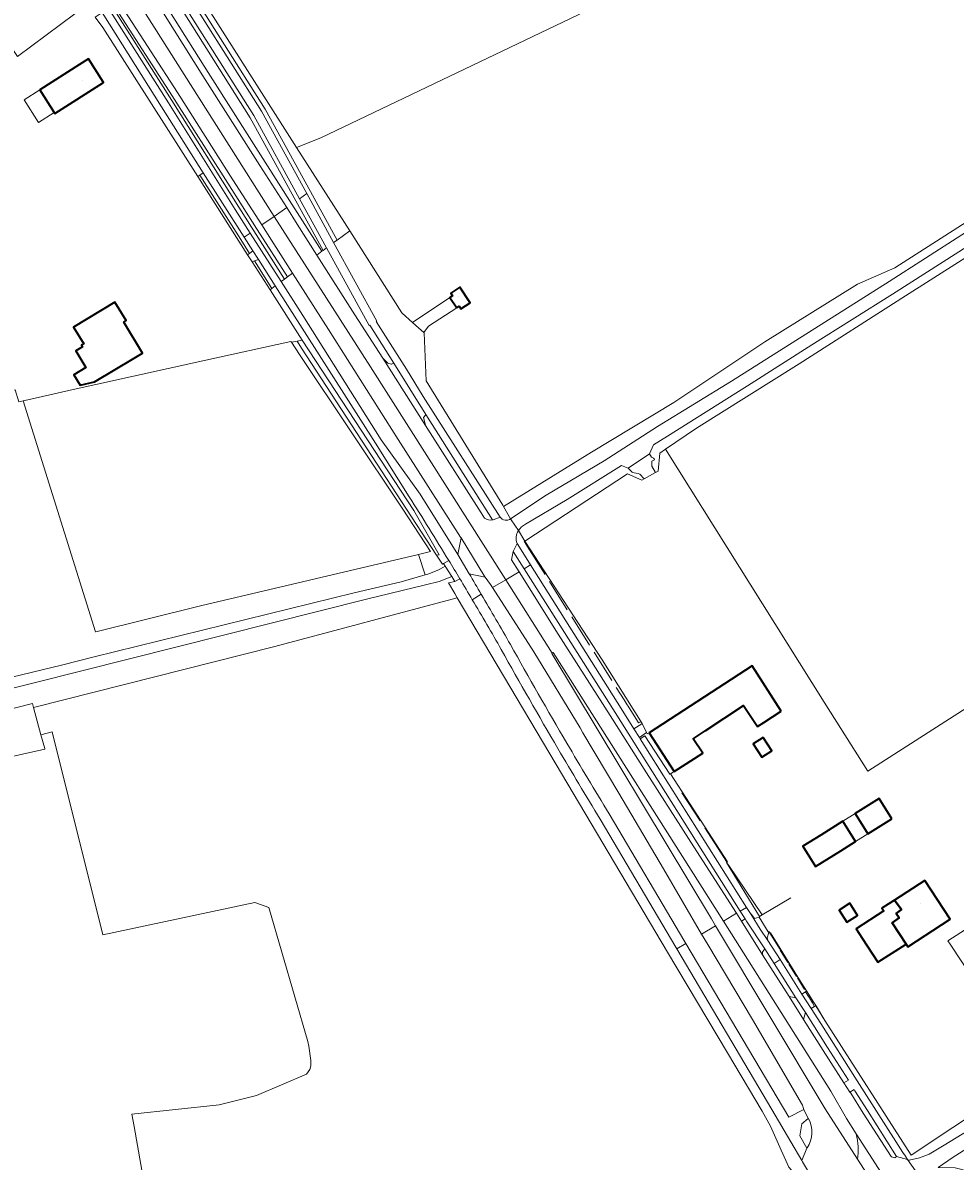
# Model space of a CAD drawing. Header units: metres. Extents: x 200176 to 205485, y 394066 to 399855.
# Tile 217 of 230: x 203072 to 203295, y 397890 to 398163. Entities that reach past the tile are written whole.
import ezdxf
from ezdxf.enums import TextEntityAlignment as Align

# ---------------------------------------------------------------- set-up
doc = ezdxf.new("R2010")
doc.units = ezdxf.units.M
doc.linetypes.add('IE-TERREINAFSCHEIDING', pattern=[10, 8, -2])
for name, color, linetype, lineweight in [('B-WE-GR-BOS_LOOF-GV', 40, 'Continuous', 13), ('B-WE-GR-BOUWLAND-GV', 80, 'Continuous', 13), ('B-WE-GR-GRAS-GV', 60, 'Continuous', 13), ('B-WE-GR-GROENVOORZIENING-GV', 80, 'Continuous', 18), ('B-WE-IE-TERREINAFSCHEIDING-G', 210, 'IE-TERREINAFSCHEIDING', 18), ('B-WE-IE-TERREINAFSCHEIDING_KUNSTMATIG_HEKWERK-G', 20, 'IE-TERREINAFSCHEIDING-KUNSTMATIG', 18), ('B-WE-IE-TERREINAFSCHEIDING_KUNSTMATIG_HEKWERK_RASTER-G', 30, 'IE-TERREINAFSCHEIDING-KUNSTMATIG', 18), ('B-WE-IE-TERREINAFSCHEIDING_KUNSTMATIG_MUUR-G', 90, 'IE-TERREINAFSCHEIDING-KUNSTMATIG-DICHT', 18), ('B-WE-OG-BEBOUWING-GV', 7, 'Continuous', 35), ('B-WE-OG-BEBOUWING-T18', 10, 'Continuous', 18), ('B-WE-OG-BEBOUWING_LUIFEL-GV', 7, 'Continuous', 18), ('B-WE-OG-TERREIN_CULTUURSCHEIDING-GV', 7, 'Continuous', 18), ('B-WE-OG-TERREIN_ERF-GV', 7, 'Continuous', 18), ('B-WE-OG-WEG-GV', 7, 'Continuous', 18), ('B-WE-VH-ONVERHARD-GV', 252, 'Continuous', 18), ('B-WE-VH-VERHARDING_ASFALT-GV', 252, 'Continuous', 18), ('B-WE-VH-VERHARDING_BETONSTRAATSTEEN-GV', 252, 'Continuous', 18), ('B-WE-VH-VERHARDING_FUNDERING_ZAND-GV', 7, 'Continuous', 18), ('B-WE-VH-VERHARDING_HALFVERHARDING_GRIND-GV', 252, 'Continuous', 18)]:
    doc.layers.add(name, color=color, linetype=linetype, lineweight=lineweight)
doc.styles.add('NLCS-ISO-M20-T18', font='NLCS-ISO.ttf', dxfattribs={"height": 0.036})
doc.linetypes.add('IE-TERREINAFSCHEIDING-KUNSTMATIG', pattern='A,4,[82,NLCS.shx,S=0.75,R=90,X=0,Y=0],4,-2', length=10)
doc.linetypes.add('IE-TERREINAFSCHEIDING-KUNSTMATIG-DICHT', pattern='A,8,-1,[82,NLCS.shx,S=0.75,R=90,X=0,Y=0],-1', length=10)

msp = doc.modelspace()

# ---------------------------------------------------------------- linework, layer by layer
at = {"layer": 'B-WE-GR-BOS_LOOF-GV', "flags": 128}
for points in [[(203215.443, 398169.765), (203142.971, 398135.049), (203137.211, 398132.776), (203149.906, 398112.832), (203162.416, 398093.177), (203162.482, 398093.118), (203164.963, 398090.891), (203173.876, 398096.874), (203174.472, 398097.26), (203174.078, 398097.869), (203176.294, 398099.304), (203178.701, 398095.588), (203176.485, 398094.153), (203176.094, 398094.757), (203175.509, 398094.381), (203168.791, 398089.964), (203167.684, 398088.448), (203167.769, 398088.372), (203168.202, 398076.912), (203186.531, 398047.182), (203186.747, 398046.804), (203207.814, 398059.823), (203227.482, 398071.75), (203249.295, 398086.233), (203271.482, 398100.071), (203280.393, 398103.95), (203310.581, 398123.228)], [(203167.948, 398030.5), (203166.413, 398035.374), (203114.169, 398023.069), (203089.158, 398016.87), (203089.038, 398016.84), (203071.723, 398072.138), (203070.709, 398071.886), (203069.824, 398074.786), (203066.034, 398074.052), (203056.997, 398072.303), (203036.313, 398066.809), (203019.523, 398062.79), (203015.085, 398061.459)], [(202987.178, 397987.56), (202990.827, 397987.997), (202995.523, 397988.56), (203007.148, 397991.079), (203017.107, 397993.454), (203080.893, 398008.893), (203088.73, 398010.826), (203150.956, 398026.17), (203162.254, 398028.801), (203167.948, 398030.5)], [(203063.907, 397997.108), (203074.01, 397999.7), (203074.26, 397998.767), (203131.957, 398013.333), (203175.659, 398024.969), (203175.034, 398026.044), (203173.56, 398028.579), (203175.063, 398028.922), (203174.355, 398030.053), (203174.351, 398030.054), (203171.338, 398028.879), (203168.026, 398028.079), (203153.941, 398024.676), (203062.894, 398001.788)], [(203102.533, 397874.405), (203098.306, 397898.467), (203097.787, 397901.42), (203118.657, 397903.633), (203127.559, 397905.892), (203139.527, 397910.962), (203140.368, 397912.148), (203140.575, 397912.992), (203140.565, 397914.249), (203140.455, 397915.386), (203140.295, 397916.55), (203140.104, 397917.694), (203139.899, 397918.829), (203130.561, 397950.913), (203127.223, 397952.073), (203090.801, 397944.329), (203078.65, 397992.93), (203076.013, 397992.224), (203076.897, 397988.923), (203076.93, 397988.8), (203066.234, 397986.352)]]:
    msp.add_lwpolyline(points, dxfattribs=at)
at = {"layer": 'B-WE-GR-BOUWLAND-GV', "flags": 128}
for points in [[(203308.345, 398113.373), (203282.92, 398097.248), (203257.499, 398080.974), (203232.952, 398065.593), (203225.515, 398060.591), (203263.459, 398000), (203273.905, 397983.482), (203291.47, 397994.754), (203315.877, 398010.414)], [(203255.012, 397888.722), (203253.155, 397892.836), (203250.632, 397898.562), (203248.634, 397902.168), (203240.33, 397916.079), (203225.959, 397940.153), (203197.794, 397987.645), (203175.659, 398024.969), (203131.957, 398013.333), (203074.26, 397998.767), (203076.013, 397992.224), (203078.65, 397992.93), (203090.801, 397944.329), (203127.223, 397952.073), (203130.561, 397950.913), (203139.899, 397918.829), (203140.104, 397917.694), (203140.295, 397916.55), (203140.455, 397915.386), (203140.565, 397914.249), (203140.575, 397912.992), (203140.368, 397912.148), (203139.527, 397910.962), (203127.559, 397905.892), (203118.657, 397903.633), (203097.787, 397901.42), (203098.306, 397898.467), (203102.533, 397874.405)], [(203338.476, 397972.024), (203293.078, 397942.916), (203293.626, 397942.088), (203314.008, 397911.278)]]:
    msp.add_lwpolyline(points, dxfattribs=at)
at = {"layer": 'B-WE-GR-GRAS-GV', "flags": 128}
msp.add_lwpolyline([(203017.689, 398194.524), (203036.952, 398147.116), (203041.3, 398147.781), (203064.991, 398162.625), (203070.405, 398154.538), (203084.123, 398164.699)], dxfattribs=at)
for points in [[(203089.158, 398016.87), (203114.169, 398023.069), (203166.413, 398035.374), (203169.285, 398036.05), (203162.612, 398046.232), (203137.896, 398083.215), (203135.952, 398086.123), (203135.807, 398086.34), (203115.452, 398081.829), (203089.173, 398076.005), (203084.442, 398074.957), (203072.903, 398072.4), (203071.723, 398072.138), (203089.038, 398016.84)], [(203076.013, 397992.224), (203074.26, 397998.767), (203074.01, 397999.7), (203063.907, 397997.108), (203066.234, 397986.352), (203076.93, 397988.8), (203076.897, 397988.923)], [(203240.67, 397960.942), (203240.113, 397961.666), (203247.996, 397948.744), (203248.607, 397949.11)]]:
    msp.add_lwpolyline(points, close=True, dxfattribs=at)
at = {"layer": 'B-WE-GR-GROENVOORZIENING-GV', "flags": 128}
for points in [[(203104.997, 398173.327), (203126.114, 398139.859), (203137.015, 398120.017), (203143.548, 398108.123), (203144.359, 398108.723), (203137.891, 398120.498)], [(203137.891, 398120.498), (203126.976, 398140.367), (203105.644, 398174.175)]]:
    msp.add_lwpolyline(points, dxfattribs=at)
for points in [[(203092.612, 398165.29), (203106.508, 398143.42), (203122.516, 398117.927), (203126.115, 398112.275), (203133.5, 398100.679), (203134.305, 398101.276), (203126.958, 398112.812), (203123.361, 398118.461), (203107.353, 398143.954), (203093.454, 398165.829), (203092.654, 398165.317)], [(203131.277, 398099.032), (203132.082, 398099.629), (203128.043, 398105.971), (203127.088, 398105.609)]]:
    msp.add_lwpolyline(points, close=True, dxfattribs=at)
at = {"layer": 'B-WE-IE-TERREINAFSCHEIDING-G', "flags": 128}
for points in [[(203191.652, 398038.537), (203192.391, 398037.365)], [(203192.391, 398037.365), (203215.591, 398000.567)], [(203215.591, 398000.567), (203216.33, 397999.395)], [(203216.33, 397999.395), (203216.565, 397999.022)], [(203216.565, 397999.022), (203218.832, 397995.427)], [(203218.832, 397995.427), (203219.067, 397995.054)], [(203219.067, 397995.054), (203219.501, 397995.285)], [(203229.443, 397978.289), (203237.209, 397966.34)], [(203237.209, 397966.34), (203240.116, 397961.867)], [(203240.116, 397961.867), (203240.144, 397961.821)], [(203248.607, 397949.11), (203255.88, 397953.47)]]:
    msp.add_lwpolyline(points, dxfattribs=at)
at = {"layer": 'B-WE-IE-TERREINAFSCHEIDING_KUNSTMATIG_HEKWERK-G', "flags": 128}
for points in [[(203224.168, 398059.636), (203223.714, 398055.268), (203223.125, 398054.945)], [(203223.125, 398054.945), (203220.388, 398053.446)], [(203210.32, 398010.142), (203191.809, 398038.505), (203216.434, 398054.632)], [(203191.652, 398038.537), (203192.391, 398037.365)], [(203248.601, 397949.119), (203240.67, 397960.942)], [(203250.649, 397944.81), (203250.492, 397944.722)], [(203250.492, 397944.722), (203250.571, 397944.595)], [(203259.929, 397929.838), (203258.238, 397932.504), (203250.649, 397944.81)], [(203252.744, 397941.063), (203250.797, 397944.217)], [(203254.81, 397937.717), (203252.972, 397940.694)], [(203256.857, 397934.402), (203255.039, 397937.346)], [(203258.784, 397931.28), (203257.09, 397934.024)], [(203260.832, 397928.414), (203259.929, 397929.838)], [(203261.633, 397927.151), (203260.832, 397928.414)], [(203261.633, 397927.151), (203263.608, 397923.853)]]:
    msp.add_lwpolyline(points, dxfattribs=at)
at = {"layer": 'B-WE-IE-TERREINAFSCHEIDING_KUNSTMATIG_HEKWERK_RASTER-G', "flags": 128}
for points in [[(203240.365, 397961.828), (203240.113, 397961.666)], [(203240.113, 397961.666), (203247.996, 397948.744)], [(203247.996, 397948.744), (203248.607, 397949.11)], [(203250.259, 397945.144), (203259.268, 397930.913)], [(203261.471, 397927.351), (203263.652, 397923.868)]]:
    msp.add_lwpolyline(points, dxfattribs=at)
at = {"layer": 'B-WE-IE-TERREINAFSCHEIDING_KUNSTMATIG_MUUR-G', "flags": 128}
for points in [[(203113.54, 398125.82), (203090.803, 398161.452)], [(203220.527, 397991.989), (203226.536, 397982.762)]]:
    msp.add_lwpolyline(points, dxfattribs=at)
at = {"layer": 'B-WE-OG-BEBOUWING-GV', "flags": 128}
for points in [[(203085.24, 398152.641), (203075.71, 398146.568), (203079.16, 398141.154), (203079.309, 398140.92), (203090.947, 398148.336), (203087.348, 398153.984)], [(203175.509, 398094.381), (203176.094, 398094.757), (203176.485, 398094.153), (203178.701, 398095.588), (203176.294, 398099.304), (203174.078, 398097.869), (203174.472, 398097.26), (203173.876, 398096.874)], [(203098.327, 398082.346), (203100.292, 398083.515), (203095.858, 398090.968), (203096.428, 398091.322), (203093.666, 398095.768), (203083.818, 398089.79), (203086.271, 398085.773), (203085.725, 398085.439), (203085.955, 398085.064), (203084.326, 398084.066), (203086.76, 398080.09), (203083.897, 398078.337), (203085.428, 398075.836), (203088.836, 398076.699)], [(203253.199, 397997.877), (203246.215, 398008.708), (203221.598, 397992.707), (203227.608, 397983.435), (203234.407, 397987.84), (203232.153, 397991.274), (203235.002, 397993.145), (203244.151, 397999.214), (203247.483, 397994.191), (203248.997, 397995.167)], [(203248.863, 397991.567), (203246.489, 397990.058), (203248.536, 397986.834), (203250.911, 397988.343)], [(203279.694, 397972.068), (203276.66, 397976.943), (203270.922, 397973.372), (203273.956, 397968.497)], [(203262.643, 397968.219), (203258.398, 397965.577), (203261.432, 397960.703), (203267.472, 397964.462), (203270.96, 397966.632), (203267.926, 397971.507)], [(203287.573, 397957.335), (203280.313, 397952.651), (203281.698, 397950.778), (203282.003, 397950.366), (203280.677, 397949.461), (203281.436, 397948.382), (203279.772, 397947.211), (203283.062, 397942.085), (203283.469, 397941.452), (203293.618, 397948.088)], [(203269.606, 397951.884), (203267.034, 397950.25), (203268.866, 397947.366), (203271.438, 397949)], [(203272.569, 397943.559), (203276.351, 397937.77), (203283.062, 397942.085), (203279.772, 397947.211), (203281.436, 397948.382), (203280.677, 397949.461), (203282.003, 397950.366), (203281.698, 397950.778), (203280.313, 397952.651), (203277.301, 397950.708), (203277.73, 397950.044), (203271.143, 397945.741)]]:
    msp.add_lwpolyline(points, close=True, dxfattribs=at)
at = {"layer": 'B-WE-OG-BEBOUWING_LUIFEL-GV', "flags": 128}
for points in [[(203079.16, 398141.154), (203075.71, 398146.568), (203071.957, 398144.176), (203075.407, 398138.762)], [(203273.956, 397968.497), (203270.922, 397973.372), (203267.926, 397971.507), (203270.96, 397966.632)]]:
    msp.add_lwpolyline(points, close=True, dxfattribs=at)
at = {"layer": 'B-WE-OG-TERREIN_CULTUURSCHEIDING-GV', "flags": 128}
for points in [[(203110.499, 398174.742), (203108.798, 398177.369), (203107.709, 398176.711), (203129.648, 398141.942), (203140.499, 398122.188), (203146.873, 398110.586), (203149.906, 398112.832), (203137.211, 398132.776)], [(203113.54, 398125.82), (203125.476, 398107.03), (203125.945, 398107.407), (203123.832, 398110.733), (203114.034, 398126.153)], [(203154.694, 398090.251), (203154.551, 398090.17), (203144.359, 398108.723), (203143.548, 398108.123), (203143.259, 398107.908), (203142.051, 398107.013), (203151.15, 398092.727), (203157.826, 398082.296), (203159.035, 398081.097), (203159.856, 398080.93), (203159.896, 398080.922), (203160.479, 398081.173)], [(203126.544, 398105.403), (203130.833, 398098.704), (203131.277, 398099.032), (203127.088, 398105.609)], [(203175.795, 398035.329), (203176.55, 398039.342), (203176.466, 398039.478), (203161.535, 398062.836), (203144.828, 398089.16), (203136.209, 398102.686), (203135.001, 398101.791), (203134.305, 398101.276), (203133.5, 398100.679), (203138.666, 398092.566), (203157.432, 398062.755), (203166.76, 398049.805)], [(203243.716, 397947.619), (203244.561, 397948.16), (203243.387, 397950.021), (203213.42, 397997.55), (203191.649, 398031.942), (203189.04, 398036.064), (203188.651, 398034.085), (203188.644, 398034.05), (203190.43, 398031.214), (203199.817, 398016.308), (203212.278, 397996.827), (203220.958, 397983.124), (203232.239, 397965.427), (203242.506, 397949.497)], [(203247.996, 397948.744), (203240.113, 397961.666), (203240.365, 397961.828), (203226.697, 397982.871), (203226.537, 397982.76), (203226.536, 397982.762), (203220.527, 397991.989), (203219.463, 397991.247), (203244.892, 397950.916), (203245.966, 397949.213), (203246.038, 397949.253), (203246.76, 397948.268), (203247.908, 397948.526)], [(203250.011, 397943.048), (203249.955, 397943.008), (203252.961, 397938.443), (203258.163, 397930.153), (203259.01, 397930.674), (203259.268, 397930.913), (203250.259, 397945.144), (203250.052, 397945.05), (203250.191, 397944.896), (203249.79, 397943.603)], [(203256.714, 397929.273), (203251.489, 397937.509), (203249.307, 397940.949), (203248.763, 397940.363), (203248.739, 397940.337), (203248.719, 397939.585), (203255.055, 397929.575)], [(203258.969, 397925.718), (203258.534, 397924.08), (203263.269, 397916.654), (203268.216, 397908.897), (203269.259, 397909.584), (203264.295, 397917.367)], [(203273.867, 397902.276), (203270.843, 397907.024), (203270.668, 397907.298), (203269.646, 397906.69), (203269.817, 397906.417), (203272.811, 397901.653), (203279.488, 397891.274), (203279.577, 397891.247), (203280.36, 397891.007), (203280.803, 397891.297)]]:
    msp.add_lwpolyline(points, close=True, dxfattribs=at)
for points in [[(203103.522, 398170.64), (203115.996, 398150.706), (203129.695, 398129.219), (203136.094, 398119.163), (203138.61, 398115.208), (203143.259, 398107.908), (203143.548, 398108.123), (203137.015, 398120.017), (203126.114, 398139.859), (203104.997, 398173.327)], [(203093.558, 398165.896), (203093.454, 398165.829), (203107.353, 398143.954), (203123.361, 398118.461), (203126.958, 398112.812), (203134.305, 398101.276), (203135.001, 398101.791), (203129.916, 398109.772), (203127.608, 398113.394), (203120.707, 398124.223), (203107.405, 398145.075), (203093.945, 398165.987)], [(203188.425, 398043.867), (203188.089, 398044.456), (203186.747, 398046.804), (203186.531, 398047.182), (203168.202, 398076.912), (203167.769, 398088.372), (203167.684, 398088.448), (203165.773, 398090.164), (203164.963, 398090.891), (203162.482, 398093.118), (203162.416, 398093.177), (203149.906, 398112.832), (203146.873, 398110.586), (203146.062, 398109.985), (203156.378, 398091.206)], [(203164.153, 398049.144), (203156.058, 398061.986), (203132.082, 398099.629), (203131.277, 398099.032), (203130.833, 398098.704), (203138.536, 398086.67), (203165.274, 398045.843), (203171.314, 398035.295)], [(203156.378, 398091.206), (203156.218, 398091.116), (203163.516, 398079.664), (203167.487, 398073.177), (203185.917, 398044.284)], [(203184.122, 398043.636), (203168.163, 398068.849), (203167.746, 398068.309), (203167.6, 398068.12), (203167.734, 398067.57), (203168.072, 398066.185)], [(203168.072, 398066.185), (203181.398, 398045.33), (203182.2, 398044.082)], [(203217.946, 397993.653), (203219.806, 397994.827), (203219.935, 397994.942), (203210.32, 398010.142), (203191.809, 398038.505), (203190.307, 398041.07)], [(203189.966, 398038.008), (203190.529, 398037.116), (203193.206, 398032.872), (203214.898, 397998.487), (203217.946, 397993.653)], [(203171.314, 398035.295), (203170.708, 398035.173), (203172.08, 398033.008), (203172.395, 398033.186), (203173.61, 398033.948)], [(203212.035, 397973.298), (203230.142, 397942.694), (203230.383, 397942.288), (203255.053, 397900.727), (203258.585, 397902.558), (203258.531, 397902.738), (203258.272, 397903.599), (203246.291, 397924.042), (203235.593, 397942.058), (203234.15, 397944.528), (203225.017, 397960.156), (203214.303, 397978.22), (203205.745, 397992.686), (203205.036, 397993.885), (203193.952, 398012.064), (203184.103, 398027.433), (203183.62, 398028.188), (203182.347, 398029.944), (203178.512, 398030.746)], [(203176.264, 398029.558), (203175.063, 398028.922), (203173.56, 398028.579), (203175.034, 398026.044), (203175.659, 398024.969), (203197.794, 397987.645), (203225.959, 397940.153), (203240.33, 397916.079), (203248.634, 397902.168), (203250.632, 397898.562), (203253.155, 397892.836), (203255.012, 397888.722), (203256.317, 397887.332), (203257.31, 397886.459)], [(203258.301, 397890), (203258.117, 397890.318), (203255.523, 397894.8), (203250.939, 397902.558), (203228.233, 397941.01), (203227.99, 397941.422), (203209.883, 397972.025)], [(203259.669, 397900.408), (203258.103, 397899.139), (203257.609, 397896.267), (203259.317, 397893.269), (203259.396, 397893.38)], [(203259.697, 397900.36), (203259.669, 397900.408)]]:
    msp.add_lwpolyline(points, dxfattribs=at)
at = {"layer": 'B-WE-OG-TERREIN_CULTUURSCHEIDING-GV'}
for points in [[(203173.61, 398033.948, 0.0049156), (203164.153, 398049.144)], [(203182.2, 398044.082, 0.2257252), (203184.122, 398043.636)], [(203185.917, 398044.284, 0.4166828), (203188.425, 398043.867)], [(203190.307, 398041.07, 0.2491487), (203189.966, 398038.008)], [(203178.512, 398030.746, -0.0009321), (203181.409, 398025.824)], [(203179.258, 398024.538, 0.0017013), (203176.264, 398029.558)], [(203181.409, 398025.824, -0.0019353), (203188.385, 398013.819)], [(203186.199, 398012.605, 0.003887), (203179.258, 398024.538)], [(203199.759, 397988.887, -0.0062288), (203186.199, 398012.605)], [(203188.385, 398013.819, 0.006199), (203201.869, 397990.229)], [(203201.869, 397990.229, 0.0044723), (203212.035, 397973.298)], [(203209.883, 397972.025, -0.0045168), (203199.759, 397988.887)], [(203259.396, 397893.38, 0.2886764), (203259.697, 397900.36)]]:
    msp.add_lwpolyline(points, format="xyb", dxfattribs=at)
at = {"layer": 'B-WE-OG-TERREIN_ERF-GV', "flags": 128}
for points in [[(203112.528, 398189.433), (203113.714, 398183.941), (203115.516, 398181.058), (203109.929, 398177.567), (203109.289, 398177.167), (203108.798, 398177.369), (203110.499, 398174.742), (203137.211, 398132.776), (203142.971, 398135.049), (203215.443, 398169.765), (203217.186, 398173.99), (203202.644, 398198.528), (203200.606, 398198.38), (203173.013, 398193.391), (203171.813, 398194.723), (203171.317, 398227.907), (203166.791, 398226.917), (203153.388, 398252.143), (203095.313, 398217.374)], [(203075.71, 398146.568), (203085.24, 398152.641), (203087.348, 398153.984), (203090.947, 398148.336), (203079.309, 398140.92), (203079.16, 398141.154)], [(203095.858, 398090.968), (203100.292, 398083.515), (203098.327, 398082.346), (203088.836, 398076.699), (203085.428, 398075.836), (203083.897, 398078.337), (203086.76, 398080.09), (203084.326, 398084.066), (203085.955, 398085.064), (203085.725, 398085.439), (203086.271, 398085.773), (203083.818, 398089.79), (203093.666, 398095.768), (203096.428, 398091.322)], [(203219.463, 397991.247), (203220.527, 397991.989), (203226.536, 397982.762), (203226.537, 397982.76), (203226.697, 397982.871), (203227.608, 397983.435), (203221.598, 397992.707), (203221.135, 397992.415), (203220.963, 397992.776), (203219.254, 397991.578)], [(203248.863, 397991.567), (203250.911, 397988.343), (203248.536, 397986.834), (203246.489, 397990.058)], [(203276.66, 397976.943), (203279.694, 397972.068), (203273.956, 397968.497), (203270.922, 397973.372)], [(203267.472, 397964.462), (203261.432, 397960.703), (203258.398, 397965.577), (203262.643, 397968.219), (203267.926, 397971.507), (203270.96, 397966.632)], [(203280.313, 397952.651), (203287.573, 397957.335), (203293.618, 397948.088), (203283.469, 397941.452), (203283.062, 397942.085), (203276.351, 397937.77), (203272.569, 397943.559), (203271.143, 397945.741), (203277.73, 397950.044), (203277.301, 397950.708)], [(203269.606, 397951.884), (203271.438, 397949), (203268.866, 397947.366), (203267.034, 397950.25)], [(203308.662, 397900.362), (203306.806, 397899.048), (203294.133, 397890.957), (203290.728, 397888.686), (203294.851, 397888.553), (203297.615, 397887.893), (203304.354, 397884.139), (203304.925, 397883.603), (203306.626, 397880.853), (203309.015, 397876.992), (203309.472, 397876.361), (203315.333, 397880.305), (203316.997, 397888.091), (203316.797, 397888.21), (203315.504, 397888.588), (203314.185, 397889.28), (203313.102, 397890.373), (203308.454, 397897.066), (203308.057, 397897.58), (203307.964, 397898.397)]]:
    msp.add_lwpolyline(points, close=True, dxfattribs=at)
for points in [[(203084.123, 398164.699), (203070.405, 398154.538)], [(203070.709, 398071.886), (203071.723, 398072.138), (203072.903, 398072.4), (203084.442, 398074.957), (203089.173, 398076.005), (203115.452, 398081.829), (203135.807, 398086.34), (203135.952, 398086.123), (203137.296, 398086.405), (203138.536, 398086.67), (203130.833, 398098.704), (203126.544, 398105.403), (203125.476, 398107.03), (203113.54, 398125.82), (203090.803, 398161.452), (203088.967, 398163.948)], [(203315.877, 398010.414), (203291.47, 397994.754), (203273.905, 397983.482), (203263.459, 398000), (203225.515, 398060.591), (203224.168, 398059.636), (203223.714, 398055.268), (203223.125, 398054.945), (203220.388, 398053.446), (203219.802, 398053.126), (203216.434, 398054.632), (203191.809, 398038.505), (203210.32, 398010.142), (203219.935, 397994.942), (203220.963, 397992.776), (203221.135, 397992.415), (203221.598, 397992.707), (203246.215, 398008.708), (203253.199, 397997.877), (203248.997, 397995.167), (203247.483, 397994.191), (203244.151, 397999.214), (203235.002, 397993.145), (203232.153, 397991.274), (203234.407, 397987.84), (203227.608, 397983.435), (203226.697, 397982.871), (203240.365, 397961.828), (203240.113, 397961.666), (203240.67, 397960.942), (203248.607, 397949.11), (203247.996, 397948.744), (203247.908, 397948.526), (203250.052, 397945.05), (203250.259, 397945.144), (203259.268, 397930.913), (203259.01, 397930.674), (203259.726, 397929.614), (203259.929, 397929.838), (203260.863, 397928.366), (203260.699, 397928.079), (203261.173, 397927.164), (203261.471, 397927.351), (203263.652, 397923.868), (203284.288, 397891.627), (203314.008, 397911.278), (203293.626, 397942.088), (203293.078, 397942.916), (203338.476, 397972.024)]]:
    msp.add_lwpolyline(points, dxfattribs=at)
at = {"layer": 'B-WE-OG-WEG-GV', "flags": 128}
for points in [[(203374.655, 398164.959), (203366.399, 398158.591), (203339.935, 398142.533), (203310.581, 398123.228), (203280.393, 398103.95), (203271.482, 398100.071), (203249.295, 398086.233), (203227.482, 398071.75), (203207.814, 398059.823), (203186.747, 398046.804), (203188.089, 398044.456), (203188.425, 398043.867), (203196.895, 398049.524), (203210.852, 398057.8), (203223.562, 398065.997), (203241.254, 398076.844), (203279.007, 398100.706), (203296.435, 398111.859), (203331.408, 398134.33), (203350.151, 398146.216), (203368.317, 398157.869), (203374.794, 398162.594)], [(203378.846, 398161.399), (203374.489, 398158.567), (203365.39, 398152.652), (203347.248, 398141.033), (203312.231, 398118.37), (203295.726, 398107.764), (203279.845, 398097.637), (203260.527, 398085.495), (203245.117, 398075.715), (203226.004, 398063.656), (203222.639, 398061.571), (203221.658, 398059.465)], [(203221.658, 398059.465), (203222.178, 398058.673), (203222.617, 398058.432), (203222.75, 398058.215), (203222.871, 398058.017), (203222.227, 398057.711), (203222.186, 398056.5), (203223.125, 398054.945), (203223.714, 398055.268), (203224.168, 398059.636), (203225.515, 398060.591), (203232.952, 398065.593), (203257.499, 398080.974), (203282.92, 398097.248), (203308.345, 398113.373), (203332.247, 398128.78), (203355.878, 398143.818), (203373.985, 398155.233), (203378.996, 398158.392)], [(203172.765, 398032.594), (203172.395, 398033.186), (203172.08, 398033.008), (203170.708, 398035.173), (203138.384, 398084.737), (203137.296, 398086.405), (203135.952, 398086.123), (203137.896, 398083.215)], [(203137.896, 398083.215), (203162.612, 398046.232), (203169.285, 398036.05), (203166.413, 398035.374), (203167.948, 398030.5)], [(203217.543, 398054.966), (203217.418, 398055.162), (203216.559, 398056.016), (203214.998, 398056.611), (203201.968, 398048.505), (203191.979, 398042.632)], [(203190.307, 398041.07), (203191.809, 398038.505), (203216.434, 398054.632), (203219.802, 398053.126), (203220.388, 398053.446)], [(203220.388, 398053.446), (203219.388, 398054.593)], [(203314.008, 397911.278), (203284.288, 397891.627), (203263.652, 397923.868), (203261.471, 397927.351), (203261.173, 397927.164), (203260.388, 397926.707), (203262.687, 397923.089), (203271.376, 397909.372), (203282.287, 397892.269), (203282.903, 397891.343), (203282.992, 397891.21), (203283.398, 397890.558), (203283.841, 397890.415), (203286.288, 397890.935), (203288.629, 397891.815), (203292.229, 397893.972), (203300.832, 397899.3)]]:
    msp.add_lwpolyline(points, dxfattribs=at)
at = {"layer": 'B-WE-OG-WEG-GV'}
for points in [[(203219.388, 398054.593, 0.0568866), (203217.543, 398054.966)], [(203191.979, 398042.632, 0.1076084), (203190.307, 398041.07)], [(203167.948, 398030.5, 0.0779771), (203172.765, 398032.594)]]:
    msp.add_lwpolyline(points, format="xyb", dxfattribs=at)
at = {"layer": 'B-WE-VH-ONVERHARD-GV', "flags": 128}
for points in [[(203106.977, 398175.997), (203128.786, 398141.434), (203139.623, 398121.707), (203146.062, 398109.985), (203146.873, 398110.586), (203140.499, 398122.188), (203129.648, 398141.942), (203107.709, 398176.711), (203107.536, 398176.607)], [(203103.247, 398169.915), (203103.243, 398169.821), (203103.18, 398168.437), (203103.177, 398168.363), (203114.728, 398149.905), (203128.43, 398128.413), (203134.828, 398118.358), (203137.345, 398114.402), (203142.051, 398107.013), (203143.259, 398107.908), (203138.61, 398115.208), (203136.094, 398119.163), (203129.695, 398129.219), (203115.996, 398150.706), (203103.522, 398170.64)], [(203093.945, 398165.987), (203107.405, 398145.075), (203120.707, 398124.223), (203127.608, 398113.394), (203129.916, 398109.772), (203135.001, 398101.791), (203136.209, 398102.686), (203131.181, 398110.578), (203128.873, 398114.2)], [(203128.873, 398114.2), (203121.972, 398125.029), (203108.668, 398145.884), (203096.118, 398165.382)]]:
    msp.add_lwpolyline(points, dxfattribs=at)
for points in [[(203126.729, 398108.038), (203124.676, 398111.269), (203114.863, 398126.712), (203114.034, 398126.153), (203123.832, 398110.733), (203125.945, 398107.407)], [(203171.314, 398035.295), (203165.274, 398045.843), (203138.536, 398086.67), (203137.296, 398086.405), (203138.384, 398084.737), (203170.708, 398035.173)]]:
    msp.add_lwpolyline(points, close=True, dxfattribs=at)
at = {"layer": 'B-WE-VH-VERHARDING_ASFALT-GV', "flags": 128}
for points in [[(203096.118, 398165.382), (203108.668, 398145.884), (203121.972, 398125.029), (203128.873, 398114.2), (203131.816, 398116.255), (203099.54, 398167.185), (203078.806, 398199.703), (203075.76, 398197.693), (203079.217, 398192.252), (203091.17, 398173.278)], [(203131.816, 398116.255), (203134.828, 398118.358), (203128.43, 398128.413), (203114.728, 398149.905), (203103.177, 398168.363), (203103.18, 398168.437), (203094.907, 398181.339), (203085.596, 398195.767), (203081.834, 398201.701), (203078.806, 398199.703), (203099.54, 398167.185)], [(203106.977, 398175.997), (203105.644, 398174.175), (203126.976, 398140.367), (203137.891, 398120.498), (203139.623, 398121.707), (203128.786, 398141.434)], [(203126.115, 398112.275), (203122.516, 398117.927), (203106.508, 398143.42), (203092.612, 398165.29), (203090.661, 398165.063), (203104.826, 398142.507), (203114.863, 398126.712), (203124.676, 398111.269)], [(203139.623, 398121.707), (203137.891, 398120.498), (203144.359, 398108.723), (203154.551, 398090.17), (203154.694, 398090.251), (203160.479, 398081.173), (203168.163, 398068.849), (203184.122, 398043.636), (203184.235, 398043.677), (203185.917, 398044.284), (203167.487, 398073.177), (203163.516, 398079.664), (203156.218, 398091.116), (203156.378, 398091.206), (203146.062, 398109.985)], [(203136.209, 398102.686), (203144.828, 398089.16), (203161.535, 398062.836), (203176.466, 398039.478), (203176.55, 398039.342), (203182.28, 398030.036), (203182.347, 398029.944), (203183.62, 398028.188), (203184.103, 398027.433), (203187.24, 398029.308), (203154.923, 398080.26), (203131.816, 398116.255), (203128.873, 398114.2), (203131.181, 398110.578)], [(203189.966, 398038.008), (203189.04, 398036.064), (203191.649, 398031.942), (203193.206, 398032.872), (203190.529, 398037.116)], [(203198.385, 398011.736), (203198.646, 398011.933), (203239.342, 397947.616), (203242.506, 397949.497), (203232.239, 397965.427), (203220.958, 397983.124), (203212.278, 397996.827), (203199.817, 398016.308), (203190.43, 398031.214), (203187.24, 398029.308)], [(203219.254, 397991.578), (203217.946, 397993.653), (203214.898, 397998.487), (203193.206, 398032.872), (203191.649, 398031.942), (203213.42, 397997.55), (203243.387, 397950.021), (203244.892, 397950.916), (203219.463, 397991.247)], [(203198.263, 398011.643), (203198.385, 398011.736), (203187.24, 398029.308), (203184.103, 398027.433), (203193.952, 398012.064), (203205.036, 397993.885), (203205.745, 397992.686), (203214.303, 397978.22), (203225.017, 397960.156), (203234.15, 397944.528), (203237.465, 397946.5), (203236.473, 397948.158)], [(203251.489, 397937.509), (203252.961, 397938.443), (203249.955, 397943.008), (203248.17, 397945.717), (203245.966, 397949.213), (203244.892, 397950.916), (203243.387, 397950.021), (203244.561, 397948.16), (203244.907, 397947.634), (203249.307, 397940.949)], [(203249.955, 397943.008), (203250.011, 397943.048), (203249.79, 397943.603), (203250.191, 397944.896), (203250.052, 397945.05), (203247.908, 397948.526), (203246.76, 397948.268), (203246.038, 397949.253), (203245.966, 397949.213), (203248.17, 397945.717)], [(203249.307, 397940.949), (203244.907, 397947.634), (203244.561, 397948.16), (203243.716, 397947.619), (203248.719, 397939.585), (203248.739, 397940.337), (203248.763, 397940.363)], [(203259.669, 397900.408), (203258.585, 397902.558), (203255.053, 397900.727), (203230.383, 397942.288), (203228.233, 397941.01), (203250.939, 397902.558), (203255.523, 397894.8), (203258.117, 397890.318), (203259.317, 397893.269), (203257.609, 397896.267), (203258.103, 397899.139)], [(203282.992, 397891.21), (203282.903, 397891.343), (203282.287, 397892.269), (203271.376, 397909.372), (203262.687, 397923.089), (203260.388, 397926.707), (203258.163, 397930.153), (203252.961, 397938.443), (203251.489, 397937.509), (203256.714, 397929.273), (203258.969, 397925.718), (203264.295, 397917.367), (203269.259, 397909.584), (203268.216, 397908.897), (203269.646, 397906.69), (203270.668, 397907.298), (203270.843, 397907.024), (203273.867, 397902.276), (203280.803, 397891.297), (203281.684, 397891.046), (203283.398, 397890.558)]]:
    msp.add_lwpolyline(points, close=True, dxfattribs=at)
for points in [[(203182.2, 398044.082), (203181.398, 398045.33), (203168.072, 398066.185), (203157.826, 398082.296), (203151.15, 398092.727), (203142.051, 398107.013), (203137.345, 398114.402), (203134.828, 398118.358), (203131.816, 398116.255), (203154.923, 398080.26), (203187.24, 398029.308), (203190.43, 398031.214), (203188.644, 398034.05), (203188.651, 398034.085), (203189.04, 398036.064), (203189.966, 398038.008)], [(203178.512, 398030.746), (203177.155, 398033.038), (203175.795, 398035.329), (203166.76, 398049.805), (203157.432, 398062.755), (203138.666, 398092.566), (203133.5, 398100.679), (203126.115, 398112.275), (203124.676, 398111.269), (203126.729, 398108.038), (203128.043, 398105.971), (203132.082, 398099.629), (203156.058, 398061.986), (203164.153, 398049.144)], [(203185.917, 398044.284), (203184.235, 398043.677), (203184.122, 398043.636)], [(203190.307, 398041.07), (203188.573, 398043.608), (203188.425, 398043.867)], [(203181.409, 398025.824), (203179.258, 398024.538)], [(203179.258, 398024.538), (203181.409, 398025.824)], [(203271.163, 397896.684), (203268.793, 397900.369), (203265.1, 397906.908), (203239.342, 397947.616), (203198.646, 398011.933), (203198.385, 398011.736), (203198.263, 398011.643), (203236.473, 397948.158), (203237.465, 397946.5), (203263.68, 397902.679), (203271.438, 397890.629)], [(203473.655, 398009.784), (203450.047, 397994.748), (203434.348, 397984.64), (203430.638, 397982.357), (203426.639, 397980.087), (203420.148, 397975.978), (203404.506, 397965.754), (203397.234, 397961.031), (203384.717, 397952.997), (203383.608, 397952.285), (203369.217, 397943.421), (203355.857, 397935.352), (203342.854, 397927.364), (203327.194, 397916.736), (203312.774, 397907.01), (203300.832, 397899.3), (203292.229, 397893.972), (203288.629, 397891.815), (203286.288, 397890.935), (203283.841, 397890.415), (203283.398, 397890.558), (203287.676, 397884.596), (203288.907, 397887.038)], [(203209.883, 397972.025), (203227.99, 397941.422), (203228.233, 397941.01), (203230.383, 397942.288), (203230.142, 397942.694), (203212.035, 397973.298)], [(203287.676, 397884.596), (203283.398, 397890.558), (203281.684, 397891.046), (203280.803, 397891.297), (203280.36, 397891.007), (203279.577, 397891.247), (203279.488, 397891.274), (203272.811, 397901.653), (203269.817, 397906.417), (203269.646, 397906.69), (203268.216, 397908.897), (203263.269, 397916.654), (203258.534, 397924.08), (203255.055, 397929.575), (203248.719, 397939.585), (203243.716, 397947.619), (203242.506, 397949.497), (203239.342, 397947.616), (203265.1, 397906.908), (203268.793, 397900.369), (203271.163, 397896.684), (203294.631, 397860.202)], [(203277.748, 397872.341), (203279.257, 397870.382), (203287.697, 397856.065), (203292.027, 397858.648), (203271.438, 397890.629), (203263.68, 397902.679), (203237.465, 397946.5), (203234.15, 397944.528), (203235.593, 397942.058), (203246.291, 397924.042), (203258.272, 397903.599), (203258.531, 397902.738), (203258.585, 397902.558), (203259.669, 397900.408)], [(203259.669, 397900.408), (203259.697, 397900.36)], [(203290.728, 397888.686), (203294.133, 397890.957), (203306.806, 397899.048)], [(203271.438, 397890.629), (203292.027, 397858.648), (203295.803, 397852.783), (203307.243, 397834.21), (203346.143, 397776.805), (203355.548, 397762.925), (203368.429, 397744.556), (203347.983, 397776.739), (203347.42, 397777.623), (203310.526, 397835.493), (203294.631, 397860.202), (203271.163, 397896.684)], [(203259.396, 397893.38), (203259.317, 397893.269), (203258.117, 397890.318), (203258.301, 397890), (203261.989, 397883.847), (203264.58, 397884.896)]]:
    msp.add_lwpolyline(points, dxfattribs=at)
at = {"layer": 'B-WE-VH-VERHARDING_ASFALT-GV'}
for points in [[(203164.153, 398049.144, -0.0049156), (203173.61, 398033.948)], [(203184.122, 398043.636, -0.2257252), (203182.2, 398044.082)], [(203188.425, 398043.867, -0.4166828), (203185.917, 398044.284)], [(203189.966, 398038.008, -0.2491487), (203190.307, 398041.07)], [(203173.61, 398033.948, -0.0014043), (203176.264, 398029.558)], [(203181.409, 398025.824, 0.0009321), (203178.512, 398030.746)], [(203176.264, 398029.558, -0.0017013), (203179.258, 398024.538)], [(203188.385, 398013.819, 0.0019353), (203181.409, 398025.824)], [(203179.258, 398024.538, -0.003887), (203186.199, 398012.605)], [(203186.199, 398012.605, 0.0062288), (203199.759, 397988.887)], [(203201.869, 397990.229, -0.006199), (203188.385, 398013.819)], [(203212.035, 397973.298, -0.0044723), (203201.869, 397990.229)], [(203199.759, 397988.887, 0.0045168), (203209.883, 397972.025)], [(203259.697, 397900.36, -0.2886764), (203259.396, 397893.38)], [(203271.438, 397890.629, 0.0985953), (203271.163, 397896.684)], [(203271.163, 397896.684, -0.0985953), (203271.438, 397890.629)]]:
    msp.add_lwpolyline(points, format="xyb", dxfattribs=at)
at = {"layer": 'B-WE-VH-VERHARDING_BETONSTRAATSTEEN-GV', "flags": 128}
for points in [[(203128.043, 398105.971), (203126.729, 398108.038), (203125.945, 398107.407), (203125.476, 398107.03), (203126.544, 398105.403), (203127.088, 398105.609)], [(203160.479, 398081.173), (203159.896, 398080.922), (203159.856, 398080.93), (203159.035, 398081.097), (203157.826, 398082.296), (203168.072, 398066.185), (203167.734, 398067.57), (203167.6, 398068.12), (203167.746, 398068.309), (203168.163, 398068.849)], [(203176.55, 398039.342), (203175.795, 398035.329), (203177.155, 398033.038), (203178.512, 398030.746), (203182.347, 398029.944), (203182.28, 398030.036)], [(203219.254, 397991.578), (203220.963, 397992.776), (203219.935, 397994.942), (203219.806, 397994.827), (203217.946, 397993.653)], [(203255.055, 397929.575), (203258.534, 397924.08), (203258.969, 397925.718), (203256.714, 397929.273)], [(203259.726, 397929.614), (203259.01, 397930.674), (203258.163, 397930.153), (203260.388, 397926.707), (203261.173, 397927.164), (203260.699, 397928.079), (203259.987, 397929.228)], [(203260.699, 397928.079), (203260.863, 397928.366), (203259.929, 397929.838), (203259.726, 397929.614), (203259.987, 397929.228)]]:
    msp.add_lwpolyline(points, close=True, dxfattribs=at)
for points in [[(203173.61, 398033.948), (203172.395, 398033.186), (203172.765, 398032.594), (203174.355, 398030.053), (203175.063, 398028.922)], [(203175.063, 398028.922), (203176.264, 398029.558)]]:
    msp.add_lwpolyline(points, dxfattribs=at)
at = {"layer": 'B-WE-VH-VERHARDING_BETONSTRAATSTEEN-GV'}
msp.add_lwpolyline([(203176.264, 398029.558, 0.0014043), (203173.61, 398033.948)], format="xyb", dxfattribs=at)
at = {"layer": 'B-WE-VH-VERHARDING_FUNDERING_ZAND-GV', "flags": 128}
for points in [[(203374.794, 398162.594), (203368.317, 398157.869), (203350.151, 398146.216), (203331.408, 398134.33), (203296.435, 398111.859), (203279.007, 398100.706), (203241.254, 398076.844), (203223.562, 398065.997), (203210.852, 398057.8), (203196.895, 398049.524), (203188.425, 398043.867), (203188.573, 398043.608), (203190.307, 398041.07)], [(203216.559, 398056.016), (203221.658, 398059.465), (203222.639, 398061.571), (203226.004, 398063.656), (203245.117, 398075.715), (203260.527, 398085.495), (203279.845, 398097.637), (203295.726, 398107.764), (203312.231, 398118.37), (203347.248, 398141.033), (203365.39, 398152.652), (203374.489, 398158.567), (203378.846, 398161.399)], [(203219.388, 398054.593), (203220.388, 398053.446), (203223.125, 398054.945), (203222.186, 398056.5), (203222.227, 398057.711), (203222.871, 398058.017), (203222.75, 398058.215), (203222.617, 398058.432), (203222.178, 398058.673), (203221.658, 398059.465), (203216.559, 398056.016), (203217.418, 398055.162)], [(203191.979, 398042.632), (203201.968, 398048.505), (203214.998, 398056.611), (203216.559, 398056.016)], [(203217.418, 398055.162), (203217.543, 398054.966)], [(203167.948, 398030.5), (203162.254, 398028.801), (203150.956, 398026.17), (203088.73, 398010.826), (203080.893, 398008.893), (203017.107, 397993.454), (203007.148, 397991.079), (202995.523, 397988.56), (202990.827, 397987.997), (202987.178, 397987.56)], [(202989.575, 397984.708), (202999.08, 397986.852), (203016.731, 397991.223), (203052.104, 397999.076), (203062.894, 398001.788), (203153.941, 398024.676), (203168.026, 398028.079), (203171.338, 398028.879), (203174.351, 398030.054), (203174.355, 398030.053), (203172.765, 398032.594)]]:
    msp.add_lwpolyline(points, dxfattribs=at)
msp.add_lwpolyline([(203175.509, 398094.381), (203173.876, 398096.874), (203164.963, 398090.891), (203165.773, 398090.164), (203167.684, 398088.448), (203168.791, 398089.964)], close=True, dxfattribs=at)
at = {"layer": 'B-WE-VH-VERHARDING_FUNDERING_ZAND-GV'}
for points in [[(203217.543, 398054.966, -0.0568866), (203219.388, 398054.593)], [(203190.307, 398041.07, -0.1076084), (203191.979, 398042.632)], [(203172.765, 398032.594, -0.0779771), (203167.948, 398030.5)]]:
    msp.add_lwpolyline(points, format="xyb", dxfattribs=at)
at = {"layer": 'B-WE-VH-VERHARDING_HALFVERHARDING_GRIND-GV', "flags": 128}
msp.add_lwpolyline([(203114.863, 398126.712), (203104.826, 398142.507), (203090.661, 398165.063), (203088.967, 398163.948), (203090.803, 398161.452), (203113.54, 398125.82), (203114.034, 398126.153)], close=True, dxfattribs=at)

# ---------------------------------------------------------------- texts
at = {"layer": 'B-WE-OG-BEBOUWING-T18', "style": 'NLCS-ISO-M20-T18'}
for s, rotation, p in [('2', 32.5, (203085.869, 398148.862)), ('19a', 32.9, (203176, 398097)), ('2a', 30.7, (203093.162, 398087.676)), ('25', 33, (203236.376, 397997.542)), ('27a', 32.8, (203286.472, 397951.865)), ('27', 33.2, (203277.785, 397945.302))]:
    msp.add_text(s, height=0.036, rotation=rotation, dxfattribs=at).set_placement(p, align=Align.MIDDLE)

doc.saveas('drawing.dxf')
